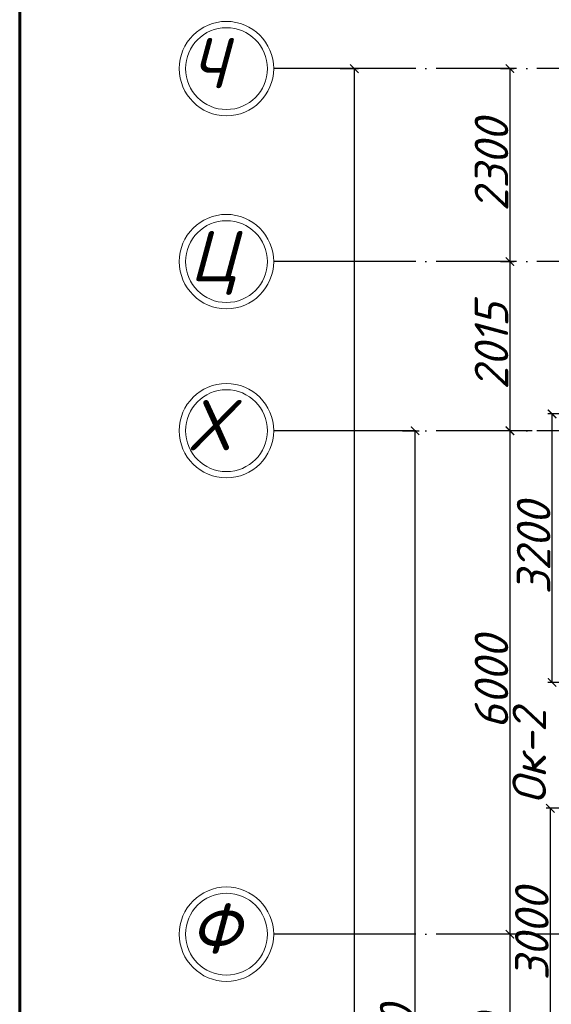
# Model space of a CAD drawing. Header units: millimetres. Extents: x 1112040 to 6903494, y -332921 to -150905.
# Tile 71 of 150: x 1597448 to 1603781, y -178241 to -166508. Entities that reach past the tile are written whole.
import ezdxf

# ---------------------------------------------------------------- set-up
doc = ezdxf.new("R2010")
doc.units = ezdxf.units.MM
doc.linetypes.add('ACAD_ISO04W100', pattern=[30, 24, -3, 0, -3])
doc.layers.add('os', color=253, linetype='Continuous')
doc.styles.get("Standard").update_dxf_attribs({"font": 'isocpeui.ttf'})
doc.dimstyles.new('ISO-25', dxfattribs={"dimtxt": 400, "dimasz": 100, "dimexe": 50, "dimexo": 50, "dimgap": 20, "dimtad": 1, "dimdec": 0, "dimtxsty": 'Standard', "dimblk": 'ARCHTICK', "dimcen": 20, "dimclrd": 1, "dimclre": 1, "dimadec": 0, "dimazin": 0, "dimtfac": 1, "dimtdec": 0, "dimtmove": 0, "dimatfit": 3, "dimldrblk": 'ARCHTICK', "dimfxl": 1, "dimarcsym": 0})

# ---------------------------------------------------------------- blocks, each defined once
blk = doc.blocks.new('_ArchTick')
at = {"color": 0, "linetype": 'ByBlock', "const_width": 0.15}
blk.add_lwpolyline([(-0.5, -0.5), (0.5, 0.5)], dxfattribs=at)
blk = doc.blocks.new('*D3297')
at = {"color": 1, "lineweight": -2, "transparency": 16777216}
for p, q in [((1603175, -167091), (1603338, -167091)), ((1603288, -167091), (1603288, -169391)), ((1603175, -169391), (1603338, -169391))]:
    blk.add_line(p, q, dxfattribs=at)
at = {"color": 1, "lineweight": -2, "transparency": 16777216, "xscale": 100, "yscale": 100, "zscale": 100}
for p, rotation in [((1603288, -167091), 90), ((1603288, -169391), 270)]:
    blk.add_blockref('_ArchTick', p, dxfattribs=dict(at, rotation=rotation))
at = {"color": 0, "transparency": 16777216, "insert": (1603068, -168241), "char_height": 400, "attachment_point": 5, "rotation": 90}
blk.add_mtext('2300', dxfattribs=at)
blk = doc.blocks.new('*D3298')
at = {"color": 1, "lineweight": -2, "transparency": 16777216}
for p, q in [((1603175, -169391), (1603338, -169391)), ((1603288, -169391), (1603288, -171406)), ((1603555, -171406), (1603238, -171406))]:
    blk.add_line(p, q, dxfattribs=at)
at = {"color": 1, "lineweight": -2, "transparency": 16777216, "xscale": 100, "yscale": 100, "zscale": 100}
for p, rotation in [((1603288, -169391), 90), ((1603288, -171406), 270)]:
    blk.add_blockref('_ArchTick', p, dxfattribs=dict(at, rotation=rotation))
at = {"color": 0, "transparency": 16777216, "insert": (1603068, -170398), "char_height": 400, "attachment_point": 5, "rotation": 90}
blk.add_mtext('2015', dxfattribs=at)
blk = doc.blocks.new('*D3299')
at = {"color": 1, "lineweight": -2, "transparency": 16777216}
for p, q in [((1603555, -171406), (1603238, -171406)), ((1603288, -171406), (1603288, -177406)), ((1603479, -177406), (1603238, -177406))]:
    blk.add_line(p, q, dxfattribs=at)
at = {"color": 1, "lineweight": -2, "transparency": 16777216, "xscale": 100, "yscale": 100, "zscale": 100}
for p, rotation in [((1603288, -171406), 90), ((1603288, -177406), 270)]:
    blk.add_blockref('_ArchTick', p, dxfattribs=dict(at, rotation=rotation))
at = {"color": 0, "transparency": 16777216, "insert": (1603068, -174406), "char_height": 400, "attachment_point": 5, "rotation": 90}
blk.add_mtext('6000', dxfattribs=at)
blk = doc.blocks.new('*D3300')
at = {"color": 1, "lineweight": -2, "transparency": 16777216}
for p, q in [((1603479, -177406), (1603238, -177406)), ((1603288, -177406), (1603288, -180406)), ((1603520, -180406), (1603238, -180406))]:
    blk.add_line(p, q, dxfattribs=at)
at = {"color": 1, "lineweight": -2, "transparency": 16777216, "xscale": 100, "yscale": 100, "zscale": 100}
for p, rotation in [((1603288, -177406), 90), ((1603288, -180406), 270)]:
    blk.add_blockref('_ArchTick', p, dxfattribs=dict(at, rotation=rotation))
at = {"color": 0, "transparency": 16777216, "insert": (1603068, -178906), "char_height": 400, "attachment_point": 5, "rotation": 90}
blk.add_mtext('3000', dxfattribs=at)
blk = doc.blocks.new('*D3242')
at = {"color": 1, "lineweight": -2, "transparency": 16777216}
for p, q in [((1602010, -171406), (1602208, -171406)), ((1602158, -186406), (1602158, -171406)), ((1602010, -186406), (1602208, -186406))]:
    blk.add_line(p, q, dxfattribs=at)
at = {"color": 1, "lineweight": -2, "transparency": 16777216, "xscale": 100, "yscale": 100, "zscale": 100}
for p, rotation in [((1602158, -171406), 90), ((1602158, -186406), 270)]:
    blk.add_blockref('_ArchTick', p, dxfattribs=dict(at, rotation=rotation))
at = {"color": 0, "transparency": 16777216, "insert": (1601938, -178906), "char_height": 400, "attachment_point": 5, "rotation": 90}
blk.add_mtext('15000', dxfattribs=at)
blk = doc.blocks.new('*D3245')
at = {"color": 1, "lineweight": -2, "transparency": 16777216}
for p, q in [((1601267, -167091), (1601485, -167091)), ((1601435, -221406), (1601435, -167091)), ((1601267, -221406), (1601485, -221406))]:
    blk.add_line(p, q, dxfattribs=at)
at = {"color": 1, "lineweight": -2, "transparency": 16777216, "xscale": 100, "yscale": 100, "zscale": 100}
for p, rotation in [((1601435, -167091), 90), ((1601435, -221406), 270)]:
    blk.add_blockref('_ArchTick', p, dxfattribs=dict(at, rotation=rotation))
at = {"color": 0, "transparency": 16777216, "insert": (1601215, -194248), "char_height": 400, "attachment_point": 5, "rotation": 90}
blk.add_mtext('54315', dxfattribs=at)
blk = doc.blocks.new('*D3175')
at = {"color": 1, "lineweight": -2, "transparency": 16777216}
for p, q in [((1604090, -170317), (1604719, -169688)), ((1604387, -170780), (1604090, -170317)), ((1604588, -170579), (1604186, -170982)), ((1604777, -170768), (1604553, -170543)), ((1604374, -171170), (1604150, -170946))]:
    blk.add_line(p, q, dxfattribs=at)
at = {"color": 1, "lineweight": -2, "transparency": 16777216, "xscale": 100, "yscale": 100, "zscale": 100}
for p, rotation in [((1604588, -170579), 45), ((1604186, -170982), 225)]:
    blk.add_blockref('_ArchTick', p, dxfattribs=dict(at, rotation=rotation))
at = {"color": 0, "transparency": 16777216, "insert": (1604247, -169845), "char_height": 400, "attachment_point": 5, "rotation": 45}
blk.add_mtext('570', dxfattribs=at)
blk = doc.blocks.new('*D3184')
at = {"color": 1, "lineweight": -2, "transparency": 16777216}
for p, q in [((1603960, -171206), (1603740, -171206)), ((1603790, -174406), (1603790, -171206)), ((1603960, -174406), (1603740, -174406))]:
    blk.add_line(p, q, dxfattribs=at)
at = {"color": 1, "lineweight": -2, "transparency": 16777216, "xscale": 100, "yscale": 100, "zscale": 100}
for p, rotation in [((1603790, -171206), 90), ((1603790, -174406), 270)]:
    blk.add_blockref('_ArchTick', p, dxfattribs=dict(at, rotation=rotation))
at = {"color": 0, "transparency": 16777216, "insert": (1603570, -172806), "char_height": 400, "attachment_point": 5, "rotation": 90}
blk.add_mtext('3200', dxfattribs=at)
blk = doc.blocks.new('*D3185')
at = {"color": 1, "lineweight": -2, "transparency": 16777216}
for p, q in [((1603960, -175906), (1603719, -175906)), ((1603769, -175906), (1603769, -178906)), ((1603960, -178906), (1603719, -178906))]:
    blk.add_line(p, q, dxfattribs=at)
at = {"color": 1, "lineweight": -2, "transparency": 16777216, "xscale": 100, "yscale": 100, "zscale": 100}
for p, rotation in [((1603769, -175906), 90), ((1603769, -178906), 270)]:
    blk.add_blockref('_ArchTick', p, dxfattribs=dict(at, rotation=rotation))
at = {"color": 0, "transparency": 16777216, "insert": (1603549, -177406), "char_height": 400, "attachment_point": 5, "rotation": 90}
blk.add_mtext('3000', dxfattribs=at)

msp = doc.modelspace()

# ---------------------------------------------------------------- linework, layer by layer
at = {"linetype": 'Continuous', "lineweight": 60, "ltscale": 100}
msp.add_lwpolyline([(1597448.4, -241437.9), (1713848.4, -241437.9), (1713848.4, -158337.9), (1597448.4, -158337.9), (1597448.4, -241437.9)], dxfattribs=at)
at = {"layer": 'os'}
for p, q in [((1601959.8, -167090.8), (1600473.9, -167090.8)), ((1601959.8, -169390.8), (1600473.9, -169390.8)), ((1601959.8, -171405.8), (1600473.9, -171405.8)), ((1601959.8, -177405.8), (1600473.9, -177405.8))]:
    msp.add_line(p, q, dxfattribs=at)
at = {"layer": 'os', "linetype": 'ACAD_ISO04W100', "ltscale": 40}
for p, q in [((1693375.1, -167090.8), (1601959.8, -167090.8)), ((1693375.1, -169390.8), (1601959.8, -169390.8)), ((1693375.1, -171405.8), (1601959.8, -171405.8)), ((1693375.1, -177405.8), (1601959.8, -177405.8))]:
    msp.add_line(p, q, dxfattribs=at)
at = {"layer": 'os', "color": 0, "lineweight": 0}
for centre, radius in [((1599911.4, -167090.8), 562.5), ((1599911.4, -167090.8), 487.5), ((1599911.4, -169390.8), 562.5), ((1599911.4, -169390.8), 487.5), ((1599911.4, -171405.8), 562.5), ((1599911.4, -171405.8), 487.5), ((1599911.4, -177405.8), 562.5), ((1599911.4, -177405.8), 487.5)]:
    msp.add_circle(centre, radius, dxfattribs=at)

# ---------------------------------------------------------------- texts
at = {"ltscale": 50}
for s, p in [('Ч', (1599476.2, -167324.4)), ('Ц', (1599476.2, -169624.4)), ('Х', (1599476.2, -171639.4)), ('Ф', (1599476.2, -177639.4))]:
    msp.add_text(s, height=600, dxfattribs=at).set_placement(p)
at = {"color": 1}
msp.add_text('Ок-2', height=400, rotation=90, dxfattribs=at).set_placement((1603718.8, -175855.8))

# ---------------------------------------------------------------- dimensions: what is measured, and where the dimension line sits
for base, p1, p2, picture, middle in [((1601434.7, -167090.8), (1601216.9, -221405.8), (1601216.9, -167090.8), '*D3245', (1601214.7, -194248.3)), ((1603287.7, -169390.8), (1603125.1, -167090.8), (1603125.1, -169390.8), '*D3297', (1603067.7, -168240.8)), ((1603789.6, -171205.8), (1604009.7, -174405.8), (1604009.7, -171205.8), '*D3184', (1603569.6, -172805.8)), ((1602158.4, -171405.8), (1601959.8, -186405.8), (1601959.8, -171405.8), '*D3242', (1601938.4, -178905.8)), ((1603768.8, -178905.8), (1604009.7, -175905.8), (1604009.7, -178905.8), '*D3185', (1603548.8, -177405.8))]:
    dim = msp.add_linear_dim(base=base, p1=p1, p2=p2, angle=90, dimstyle='ISO-25')
    dim.commit()
    dim.dimension.update_dxf_attribs({"geometry": picture, "text_midpoint": middle})
dim = msp.add_linear_dim(base=(1604185.5, -170981.6), p1=(1604812.7, -170802.9), p2=(1604409.7, -171205.8), angle=225, dimstyle='ISO-25', override={"dimtmove": 1})
dim.commit()
dim.dimension.update_dxf_attribs({"geometry": '*D3175', "text_midpoint": (1604103.9, -170302.9), "dimtype": 160})
for base, p1, p2, picture, middle in [((1603287.7, -171405.8), (1603125.1, -169390.8), (1603604.9, -171405.8), '*D3298', (1603067.7, -170398.3)), ((1603287.7, -177405.8), (1603604.9, -171405.8), (1603528.7, -177405.8), '*D3299', (1603067.7, -174405.8)), ((1603287.7, -180405.8), (1603528.7, -177405.8), (1603570.1, -180405.8), '*D3300', (1603067.7, -178905.8))]:
    dim = msp.add_linear_dim(base=base, p1=p1, p2=p2, angle=90, dimstyle='ISO-25', override={"dimtmove": 1})
    dim.commit()
    dim.dimension.update_dxf_attribs({"geometry": picture, "text_midpoint": middle})

doc.saveas('drawing.dxf')
